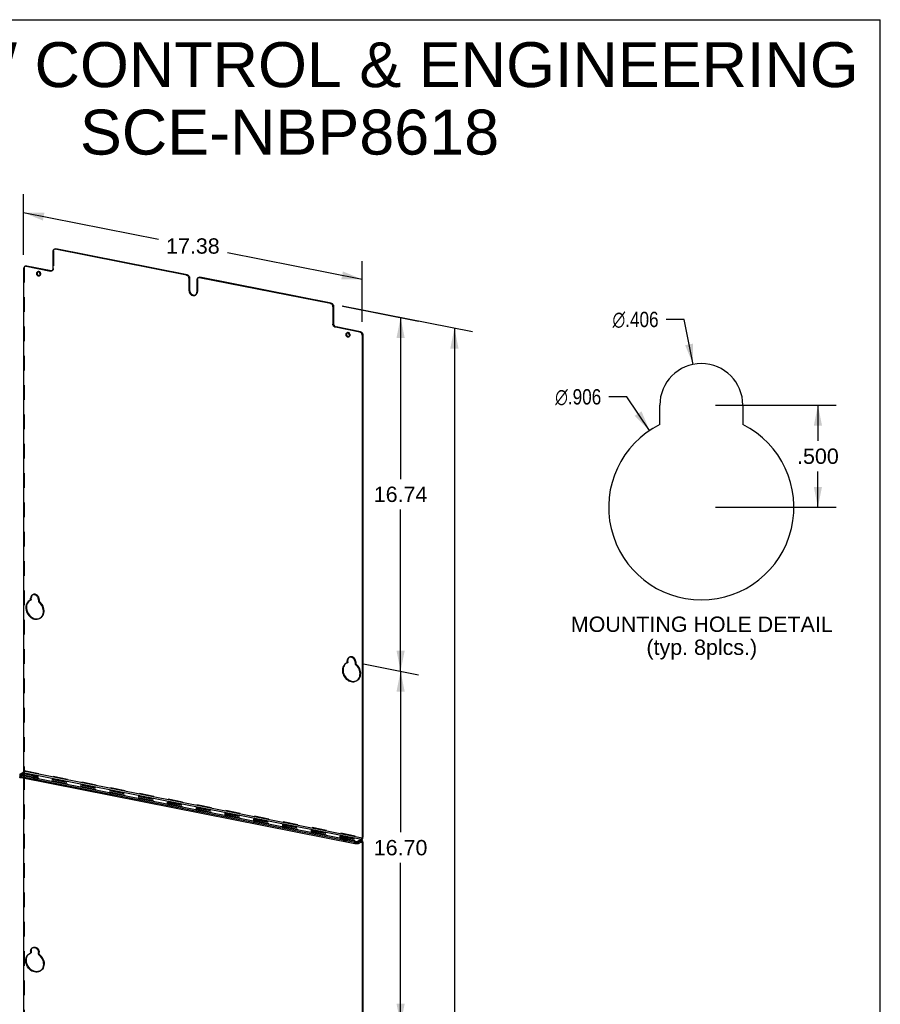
# Model space of a CAD drawing. Header units: inches. Extents: x 0 to 77, y 0 to 100.
# Tile 5 of 5: x 39 to 77, y 56 to 100. Entities that reach past the tile are written whole.
import ezdxf

# ---------------------------------------------------------------- set-up
doc = ezdxf.new("R2010")
doc.units = ezdxf.units.IN
doc.header["$LTSCALE"] = 6.518519
doc.header["$MEASUREMENT"] = 0
doc.linetypes.add('HIDDEN', pattern=[0.2, 0.1, -0.1])
doc.layers.get('0').update_dxf_attribs({"linetype": 'CONTINUOUS'})
doc.layers.add('DEFAULT_2', color=8, linetype='HIDDEN')
doc.layers.add('DIMENSIONS', color=7, linetype='CONTINUOUS')
doc.styles.get("Standard").update_dxf_attribs({"font": 'arial.ttf'})
doc.styles.add('TEXTSTYLE_1', font='gdt', dxfattribs={"width": 0.8})
doc.dimstyles.new('DIMSTYLE_1', dxfattribs={"dimtxt": 0.681818, "dimasz": 0.909091, "dimexe": 0.09, "dimexo": 0.07, "dimgap": 0.0375, "dimtad": 0, "dimtih": 1, "dimtoh": 1, "dimdec": 3, "dimlfac": 0.11, "dimzin": 4, "dimdsep": 46, "dimtxsty": 'Standard', "dimblk": '_FILLED', "dimblk1": '_FILLED', "dimblk2": '_FILLED', "dimcen": 0.09, "dimadec": 3, "dimazin": 1, "dimtfac": 1, "dimtdec": 3, "dimtofl": 0, "dimtmove": 0, "dimatfit": 3, "dimldrblk": '_FILLED', "dimfxl": 0, "dimtolj": 1, "dimtzin": 4, "dimarcsym": 0})
doc.dimstyles.new('DIMSTYLE_2', dxfattribs={"dimtxt": 0.681818, "dimasz": 0.909091, "dimexe": 0.09, "dimexo": 0.07, "dimgap": 0.09, "dimtad": 0, "dimtih": 1, "dimtoh": 1, "dimdec": 3, "dimlfac": 0.11, "dimzin": 4, "dimdsep": 46, "dimtxsty": 'Standard', "dimblk": '_FILLED', "dimblk1": '_FILLED', "dimblk2": '_FILLED', "dimcen": 0.09, "dimadec": 3, "dimazin": 1, "dimtfac": 1, "dimtdec": 3, "dimtofl": 0, "dimtmove": 0, "dimatfit": 1, "dimldrblk": '_FILLED', "dimfxl": 0, "dimtolj": 1, "dimtzin": 4, "dimarcsym": 0})
doc.dimstyles.new('DIMSTYLE_3', dxfattribs={"dimtxt": 0.681818, "dimasz": 0.909091, "dimexe": 0.09, "dimexo": 0.07, "dimgap": 0.0375, "dimtad": 0, "dimtih": 1, "dimtoh": 1, "dimzin": 4, "dimdsep": 46, "dimtxsty": 'Standard', "dimblk": '_FILLED', "dimblk1": '_FILLED', "dimblk2": '_FILLED', "dimcen": 0.09, "dimadec": 3, "dimazin": 1, "dimtfac": 1, "dimtdec": 3, "dimtofl": 0, "dimtmove": 0, "dimatfit": 3, "dimldrblk": '_FILLED', "dimfxl": 0, "dimtolj": 1, "dimtzin": 4, "dimarcsym": 0})

# ---------------------------------------------------------------- blocks, each defined once
blk = doc.blocks.new('_FILLED')
at = {"color": 0, "linetype": 'ByBlock'}
blk.add_solid([(0, 0), (-1, 0.2), (-1, -0.2)], dxfattribs=at)
blk = doc.blocks.new('*D1')
at = {"layer": 'DIMENSIONS', "color": 2, "linetype": 'Continuous'}
for p, q in [((69.955, 82.858), (75.318, 82.858)), ((74.5, 82.858), (74.5, 81.267)), ((74.5, 78.313), (74.5, 79.904)), ((69.955, 78.313), (75.318, 78.313))]:
    blk.add_line(p, q, dxfattribs=at)
at = {"layer": 'DIMENSIONS', "color": 2, "linetype": 'Continuous', "xscale": 0.9090909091, "yscale": 0.9090909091, "zscale": 0.9090909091}
for p, rotation in [((74.5, 82.858), 90), ((74.5, 78.313), 270)]:
    blk.add_blockref('_FILLED', p, dxfattribs=dict(at, rotation=rotation))
at = {"layer": 'DIMENSIONS', "color": 2, "linetype": 'Continuous', "insert": (74.5, 80.927), "char_height": 0.6818, "width": 1.85282, "attachment_point": 2, "line_spacing_factor": 0.9}
blk.add_mtext('.500', dxfattribs=at)
blk = doc.blocks.new('*D2')
at = {"layer": 'DIMENSIONS', "color": 2, "linetype": 'Continuous'}
for p, q in [((68.554, 86.67), (67.759, 86.67)), ((68.955, 84.668), (68.554, 86.67))]:
    blk.add_line(p, q, dxfattribs=at)
at = {"layer": 'DIMENSIONS', "color": 2, "linetype": 'Continuous', "xscale": 0.9090909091, "yscale": 0.9090909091, "zscale": 0.9090909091, "rotation": 281.3363882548}
blk.add_blockref('_FILLED', (68.955, 84.668), dxfattribs=at)
at = {"layer": 'DIMENSIONS', "color": 2, "linetype": 'Continuous', "insert": (67.418, 87.011), "char_height": 0.68182, "width": 2.76191, "attachment_point": 3, "line_spacing_factor": 0.9, "style": 'TEXTSTYLE_1'}
blk.add_mtext('{\\fgdt;n}\\fArial;.406', dxfattribs=at)
blk = doc.blocks.new('*D3')
at = {"layer": 'DIMENSIONS', "color": 2, "linetype": 'Continuous'}
for p, q in [((66.007, 83.228), (65.211, 83.228)), ((67.017, 81.728), (66.007, 83.228))]:
    blk.add_line(p, q, dxfattribs=at)
at = {"layer": 'DIMENSIONS', "color": 2, "linetype": 'Continuous', "xscale": 0.9090909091, "yscale": 0.9090909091, "zscale": 0.9090909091, "rotation": 303.9680842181}
blk.add_blockref('_FILLED', (67.017, 81.728), dxfattribs=at)
at = {"layer": 'DIMENSIONS', "color": 2, "linetype": 'Continuous', "insert": (64.87, 83.569), "char_height": 0.68182, "width": 2.76191, "attachment_point": 3, "line_spacing_factor": 0.9, "style": 'TEXTSTYLE_1'}
blk.add_mtext('{\\fgdt;n}\\fArial;.906', dxfattribs=at)
blk = doc.blocks.new('*D11')
at = {"layer": 'DIMENSIONS', "color": 2, "linetype": 'Continuous'}
for p, q in [((54.307, 71.348), (56.754, 70.865)), ((55.951, 71.023), (55.951, 63.859)), ((55.951, 55.33), (55.951, 62.495)), ((54.307, 55.655), (56.754, 55.172))]:
    blk.add_line(p, q, dxfattribs=at)
at = {"layer": 'DIMENSIONS', "color": 2, "linetype": 'Continuous', "xscale": 0.9090909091, "yscale": 0.9090909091, "zscale": 0.9090909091}
for p, rotation in [((55.951, 71.023), 90), ((55.951, 55.33), 270)]:
    blk.add_blockref('_FILLED', p, dxfattribs=dict(at, rotation=rotation))
at = {"layer": 'DIMENSIONS', "color": 2, "linetype": 'Continuous', "insert": (55.951, 63.518), "char_height": 0.6818, "width": 2.38256, "attachment_point": 2, "line_spacing_factor": 0.9}
blk.add_mtext('16.70', dxfattribs=at)
blk = doc.blocks.new('*D13')
at = {"layer": 'DIMENSIONS', "color": 2, "linetype": 'Continuous'}
for p, q in [((53.348, 87.272), (59.148, 86.127)), ((58.345, 86.285), (58.345, 49.827)), ((58.345, 7.351), (58.345, 48.463)), ((53.279, 8.352), (59.148, 7.193))]:
    blk.add_line(p, q, dxfattribs=at)
at = {"layer": 'DIMENSIONS', "color": 2, "linetype": 'Continuous', "xscale": 0.9090909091, "yscale": 0.9090909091, "zscale": 0.9090909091}
for p, rotation in [((58.345, 86.285), 90), ((58.345, 7.351), 270)]:
    blk.add_blockref('_FILLED', p, dxfattribs=dict(at, rotation=rotation))
at = {"layer": 'DIMENSIONS', "color": 2, "linetype": 'Continuous', "insert": (58.345, 49.486), "char_height": 0.6818, "width": 2.38256, "attachment_point": 2, "line_spacing_factor": 0.9}
blk.add_mtext('84.00', dxfattribs=at)
blk = doc.blocks.new('*D15')
at = {"layer": 'DIMENSIONS', "color": 2, "linetype": 'Continuous'}
for p, q in [((53.387, 87.264), (56.754, 86.599)), ((55.951, 86.758), (55.951, 79.572)), ((55.951, 71.023), (55.951, 78.209)), ((54.307, 71.348), (56.754, 70.865))]:
    blk.add_line(p, q, dxfattribs=at)
at = {"layer": 'DIMENSIONS', "color": 2, "linetype": 'Continuous', "xscale": 0.9090909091, "yscale": 0.9090909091, "zscale": 0.9090909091}
for p, rotation in [((55.951, 86.758), 90), ((55.951, 71.023), 270)]:
    blk.add_blockref('_FILLED', p, dxfattribs=dict(at, rotation=rotation))
at = {"layer": 'DIMENSIONS', "color": 2, "linetype": 'Continuous', "insert": (55.951, 79.232), "char_height": 0.6818, "width": 2.38256, "attachment_point": 2, "line_spacing_factor": 0.9}
blk.add_mtext('16.74', dxfattribs=at)
blk = doc.blocks.new('*D16')
at = {"layer": 'DIMENSIONS', "color": 2, "linetype": 'Continuous'}
for p, q in [((39.196, 89.537), (39.196, 92.239)), ((39.196, 91.421), (45.188, 90.238)), ((54.243, 88.45), (48.252, 89.633)), ((54.243, 86.566), (54.243, 89.268))]:
    blk.add_line(p, q, dxfattribs=at)
at = {"layer": 'DIMENSIONS', "color": 2, "linetype": 'Continuous', "xscale": 0.9090909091, "yscale": 0.9090909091, "zscale": 0.9090909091}
for p, rotation in [((39.196, 91.421), 168.8297705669), ((54.243, 88.45), 348.8297705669)]:
    blk.add_blockref('_FILLED', p, dxfattribs=dict(at, rotation=rotation))
at = {"layer": 'DIMENSIONS', "color": 2, "linetype": 'Continuous', "insert": (46.72, 90.276), "char_height": 0.6818, "width": 2.38256, "attachment_point": 2, "line_spacing_factor": 0.9}
blk.add_mtext('17.38', dxfattribs=at)

msp = doc.modelspace()

# ---------------------------------------------------------------- linework, layer by layer
at = {"color": 7, "linetype": 'Continuous'}
for p, q in [((0, 100), (77.2727, 100)), ((77.2727, 0), (77.2727, 100)), ((40.5434, 89.7807), (40.5398, 89.7787)), ((40.5621, 89.7879), (40.5434, 89.7807)), ((40.6035, 89.7887), (40.6335, 89.8064)), ((46.4358, 88.637), (40.6035, 89.7887)), ((40.4953, 89.6926), (40.4953, 88.9173)), ((39.1962, 88.9389), (39.1962, 66.5907)), ((39.2444, 89.027), (39.2408, 89.025)), ((39.2631, 89.0343), (39.2444, 89.027)), ((39.3045, 89.035), (39.3345, 89.0528)), ((39.3045, 89.035), (40.387, 88.8213)), ((39.7666, 88.729), (39.7643, 88.7093)), ((39.8105, 88.7797), (39.7978, 88.7741)), ((39.8276, 88.7829), (39.8105, 88.7797)), ((39.8937, 88.6123), (39.8965, 88.6141)), ((39.9249, 88.6575), (39.9272, 88.6771)), ((40.417, 88.839), (40.387, 88.8213)), ((40.4085, 88.8194), (40.387, 88.8213)), ((40.4636, 88.8405), (40.4507, 88.8312)), ((46.4358, 88.637), (46.4658, 88.6548)), ((46.4573, 88.6304), (46.4358, 88.637)), ((46.544, 88.4982), (46.574, 88.5159)), ((46.544, 88.4982), (46.544, 87.9578)), ((46.9438, 88.5168), (46.9402, 88.5148)), ((46.9625, 88.5241), (46.9438, 88.5168)), ((47.0039, 88.5248), (47.0339, 88.5426)), ((52.8361, 87.3732), (47.0039, 88.5248)), ((46.8956, 88.4287), (46.8956, 87.8884)), ((46.574, 87.9756), (46.544, 87.9578)), ((46.544, 87.9578), (46.5468, 87.9237)), ((46.8077, 87.7406), (46.8233, 87.7485)), ((46.8233, 87.7485), (46.8328, 87.7547)), ((52.8361, 87.3732), (52.8661, 87.3909)), ((52.8576, 87.3665), (52.8361, 87.3732)), ((52.9444, 87.2343), (52.9744, 87.2521)), ((52.9444, 87.2343), (52.9444, 86.4591)), ((52.9744, 86.4768), (52.9444, 86.4591)), ((53.0826, 86.338), (53.0526, 86.3202)), ((54.1352, 86.1065), (53.0526, 86.3202)), ((53.5147, 86.0142), (53.5125, 85.9945)), ((53.5586, 86.0649), (53.546, 86.0593)), ((53.5758, 86.0681), (53.5586, 86.0649)), ((53.6418, 85.8976), (53.6447, 85.8993)), ((53.6731, 85.9427), (53.6753, 85.9624)), ((54.1352, 86.1065), (54.1652, 86.1242)), ((54.1567, 86.0998), (54.1352, 86.1065)), ((54.2434, 85.9676), (54.2734, 85.9854)), ((54.2434, 85.9676), (54.2434, 63.6194)), ((67.4727, 81.9945), (67.4727, 82.8584)), ((71.1636, 82.8584), (71.1636, 81.9945)), ((39.4525, 74.1555), (39.4457, 74.1514)), ((39.4969, 74.1775), (39.4525, 74.1555)), ((39.4969, 74.1774), (39.5269, 74.1952)), ((39.5104, 74.3035), (39.5076, 74.2704)), ((39.5376, 74.2882), (39.5076, 74.2704)), ((39.5076, 74.1981), (39.5076, 74.2704)), ((39.5076, 74.1981), (39.5376, 74.2159)), ((39.5487, 74.3849), (39.5312, 74.3611)), ((39.5955, 74.4182), (39.5799, 74.4103)), ((39.8592, 74.201), (39.8592, 74.1287)), ((39.9005, 73.3684), (39.9142, 73.3761)), ((53.5698, 71.3985), (53.5254, 71.3766)), ((53.5698, 71.3985), (53.5998, 71.4163)), ((53.5833, 71.5245), (53.5805, 71.4915)), ((53.6105, 71.5093), (53.5805, 71.4915)), ((53.5805, 71.4192), (53.5805, 71.4915)), ((53.5805, 71.4192), (53.6105, 71.437)), ((53.6216, 71.606), (53.6041, 71.5822)), ((53.6684, 71.6393), (53.6528, 71.6314)), ((53.9321, 71.4221), (53.9321, 71.3498)), ((53.5254, 71.3766), (53.5186, 71.3725)), ((53.9734, 70.5895), (53.9872, 70.5972)), ((39.1962, 66.5907), (54.2434, 63.6194)), ((39.1702, 66.5264), (39.0387, 66.4485)), ((39.0478, 66.4011), (39.0643, 66.3951)), ((39.0643, 66.2824), (39.0478, 66.2884)), ((39.0643, 66.3951), (39.0845, 66.3901)), ((39.0845, 66.2774), (39.0643, 66.2824)), ((39.0845, 66.2774), (39.0845, 66.3901)), ((53.9152, 63.4616), (39.0845, 66.3901)), ((53.9152, 63.3488), (39.0845, 66.2774)), ((39.1702, 66.5264), (54.2174, 63.5551)), ((39.1962, 66.2553), (39.1962, 53.7291)), ((39.7887, 66.3218), (39.7701, 66.3185)), ((53.5369, 63.6071), (53.5182, 63.6037)), ((54.2174, 63.5551), (54.0859, 63.4772)), ((54.2174, 63.4424), (54.2174, 63.5551)), ((54.2734, 63.6372), (54.2434, 63.6194)), ((53.9152, 63.3488), (53.9152, 63.4616)), ((54.0859, 63.3645), (54.0859, 63.4772)), ((54.0859, 63.3645), (54.2174, 63.4424)), ((54.1816, 63.4211), (54.2434, 63.4089)), ((54.2244, 63.4446), (54.2174, 63.4424)), ((54.2275, 63.4445), (54.2244, 63.4446)), ((54.2734, 63.4267), (54.2434, 63.4089)), ((54.2434, 63.4089), (54.2434, 50.7578)), ((39.58, 58.7174), (39.5858, 58.7206)), ((39.5858, 58.7206), (39.6161, 58.7323)), ((39.4525, 58.4626), (39.4969, 58.4846)), ((39.5076, 58.5775), (39.5112, 58.6147)), ((39.5376, 58.5953), (39.5076, 58.5775)), ((39.5076, 58.5775), (39.5076, 58.5053)), ((39.5076, 58.5053), (39.5376, 58.523)), ((39.5112, 58.6147), (39.5209, 58.6479)), ((39.5139, 58.4946), (39.5269, 58.5023)), ((39.5209, 58.6479), (39.5373, 58.6776)), ((39.8592, 58.4358), (39.8592, 58.5081)), ((39.9142, 57.6833), (39.8596, 57.6579)), ((39.9583, 57.715), (39.9142, 57.6833)), ((39.9982, 57.7569), (39.9583, 57.715))]:
    msp.add_line(p, q, dxfattribs=at)
at = {"color": 3, "linetype": 'Continuous'}
for p, q in [((40.612, 89.8083), (40.6335, 89.8064)), ((46.4658, 88.6548), (40.6335, 89.8064)), ((39.313, 89.0546), (39.3345, 89.0528)), ((39.3345, 89.0528), (40.417, 88.839)), ((39.7966, 88.7467), (39.7943, 88.7271)), ((46.574, 88.5159), (46.574, 87.9756)), ((47.0124, 88.5444), (47.0339, 88.5426)), ((52.8661, 87.3909), (47.0339, 88.5426)), ((52.9744, 87.2521), (52.9744, 86.4768)), ((53.0611, 86.3447), (53.0826, 86.338)), ((54.1652, 86.1242), (53.0826, 86.338)), ((53.5447, 86.0319), (53.5425, 86.0123)), ((54.2734, 85.9854), (54.2734, 63.6372)), ((39.4332, 74.1369), (39.3962, 74.0966)), ((39.4675, 74.1629), (39.4332, 74.1369)), ((39.5404, 74.3212), (39.5376, 74.2882)), ((39.5376, 74.2159), (39.5376, 74.2882)), ((39.5482, 74.3513), (39.5404, 74.3212)), ((39.5612, 74.3789), (39.5482, 74.3513)), ((39.8804, 73.3655), (39.9267, 73.3846)), ((53.5404, 71.384), (53.5061, 71.358)), ((53.6133, 71.5423), (53.6105, 71.5093)), ((53.6105, 71.437), (53.6105, 71.5093)), ((53.6211, 71.5724), (53.6133, 71.5423)), ((53.6341, 71.5999), (53.6211, 71.5724)), ((53.5061, 71.358), (53.4691, 71.3177)), ((53.9533, 70.5866), (53.9996, 70.6057)), ((39.0349, 66.3519), (39.0262, 66.3597)), ((39.0845, 66.3337), (39.0643, 66.3387)), ((53.9152, 63.4052), (39.0845, 66.3337)), ((39.7428, 66.3241), (39.7217, 66.3238)), ((53.4909, 63.6093), (53.4699, 63.609)), ((54.2174, 63.4987), (54.0859, 63.4208)), ((54.2174, 63.4987), (54.2229, 63.5025)), ((54.2731, 63.6266), (54.2734, 63.6372)), ((54.2734, 63.4267), (54.2734, 50.7756)), ((39.3904, 58.3959), (39.4286, 58.4397)), ((39.5376, 58.5953), (39.5412, 58.6325)), ((39.5376, 58.5953), (39.5376, 58.523)), ((39.5412, 58.6325), (39.5509, 58.6657)), ((39.8896, 57.6756), (39.8332, 57.6618))]:
    msp.add_line(p, q, dxfattribs=at)
at = {"color": 7, "linetype": 'Continuous'}
for points in [[(40.5398, 89.7787), (40.527, 89.7694), (40.5136, 89.7542), (40.5035, 89.7359), (40.4975, 89.7155), (40.4953, 89.6926)], [(40.6035, 89.7887), (40.582, 89.7905), (40.5621, 89.7879)], [(39.2408, 89.025), (39.2279, 89.0157), (39.2145, 89.0005), (39.2045, 88.9823), (39.1984, 88.9618), (39.1962, 88.9389)], [(39.3045, 89.035), (39.283, 89.0369), (39.2631, 89.0343)], [(40.4953, 88.9173), (40.4931, 88.8944), (40.487, 88.874), (40.477, 88.8557), (40.4636, 88.8405)], [(39.7643, 88.7093), (39.7666, 88.6887), (39.7724, 88.6694)], [(39.7978, 88.7741), (39.795, 88.7723), (39.7822, 88.7608), (39.7724, 88.746), (39.7666, 88.729)], [(39.7724, 88.6694), (39.7822, 88.6507), (39.795, 88.6342), (39.8105, 88.6207), (39.8276, 88.6107), (39.8458, 88.605), (39.8639, 88.6035)], [(39.9272, 88.6771), (39.9249, 88.6977), (39.9191, 88.7171), (39.9093, 88.7357), (39.8965, 88.7522), (39.881, 88.7658), (39.8639, 88.7758), (39.8458, 88.7815), (39.8276, 88.7829)], [(39.8639, 88.6035), (39.881, 88.6067), (39.8937, 88.6123)], [(39.8965, 88.6141), (39.9093, 88.6256), (39.9191, 88.6404), (39.9249, 88.6575)], [(40.4507, 88.8312), (40.4471, 88.8292), (40.4284, 88.822), (40.4085, 88.8194)], [(46.5123, 88.5875), (46.4959, 88.6053), (46.4772, 88.6199), (46.4573, 88.6304)], [(46.544, 88.4982), (46.5418, 88.5219), (46.5358, 88.5447), (46.5257, 88.567), (46.5123, 88.5875)], [(46.9402, 88.5148), (46.9273, 88.5055), (46.9139, 88.4903), (46.9039, 88.4721), (46.8978, 88.4516), (46.8956, 88.4287)], [(47.0039, 88.5248), (46.9824, 88.5267), (46.9625, 88.5241)], [(46.5468, 87.9237), (46.5546, 87.8905), (46.5676, 87.8578), (46.5852, 87.8271), (46.6069, 87.7994), (46.6319, 87.7753), (46.6597, 87.7558), (46.6893, 87.7413), (46.7198, 87.7324), (46.7504, 87.7292), (46.7799, 87.7321), (46.8077, 87.7406)], [(46.8328, 87.7547), (46.8545, 87.7739), (46.872, 87.7977)], [(46.872, 87.7977), (46.885, 87.8253), (46.8928, 87.8554), (46.8956, 87.8884)], [(52.9127, 87.3236), (52.8962, 87.3414), (52.8776, 87.356), (52.8576, 87.3665)], [(52.9444, 87.2343), (52.9422, 87.2581), (52.9361, 87.2809), (52.9261, 87.3031), (52.9127, 87.3236)], [(52.9526, 86.4125), (52.9466, 86.4353), (52.9444, 86.4591)], [(53.0112, 86.3374), (52.9925, 86.3519), (52.9761, 86.3697), (52.9627, 86.3902), (52.9526, 86.4125)], [(53.0526, 86.3202), (53.0311, 86.3269), (53.0112, 86.3374)], [(53.5125, 85.9945), (53.5147, 85.974), (53.5206, 85.9546)], [(53.546, 86.0593), (53.5431, 86.0575), (53.5303, 86.046), (53.5206, 86.0312), (53.5147, 86.0142)], [(53.5206, 85.9546), (53.5303, 85.936), (53.5431, 85.9194), (53.5586, 85.9059), (53.5758, 85.8959), (53.5939, 85.8902), (53.612, 85.8887)], [(53.6753, 85.9624), (53.6731, 85.9829), (53.6672, 86.0023), (53.6575, 86.0209), (53.6447, 86.0375), (53.6292, 86.051), (53.612, 86.061), (53.5939, 86.0667), (53.5758, 86.0681)], [(53.612, 85.8887), (53.6292, 85.8919), (53.6418, 85.8976)], [(53.6447, 85.8993), (53.6575, 85.9108), (53.6672, 85.9256), (53.6731, 85.9427)], [(54.2117, 86.0569), (54.1953, 86.0747), (54.1766, 86.0893), (54.1567, 86.0998)], [(54.2434, 85.9676), (54.2412, 85.9914), (54.2352, 86.0142), (54.2251, 86.0365), (54.2117, 86.0569)], [(39.4457, 74.1514), (39.4032, 74.1191), (39.3662, 74.0788), (39.3358, 74.0319), (39.313, 73.9791), (39.298, 73.9219), (39.2915, 73.8612), (39.2932, 73.7985), (39.3034, 73.7351), (39.3217, 73.6724), (39.3478, 73.6117), (39.381, 73.5543), (39.4209, 73.5014), (39.4662, 73.4542), (39.5163, 73.4137), (39.57, 73.3807), (39.6261, 73.3561), (39.6834, 73.3402), (39.7407, 73.3335), (39.7968, 73.3359), (39.8504, 73.3478), (39.9005, 73.3684)], [(39.4969, 74.1775), (39.498, 74.1782), (39.5013, 74.181), (39.5039, 74.1845), (39.5059, 74.1886), (39.5071, 74.1931), (39.5076, 74.1981)], [(39.5312, 74.3611), (39.5182, 74.3335), (39.5104, 74.3035)], [(39.5799, 74.4103), (39.5704, 74.4041), (39.5487, 74.3849)], [(39.8592, 74.201), (39.8564, 74.2351), (39.8486, 74.2683), (39.8356, 74.301), (39.818, 74.3317), (39.7963, 74.3595), (39.7713, 74.3835), (39.7435, 74.403), (39.7139, 74.4175), (39.6834, 74.4264), (39.6528, 74.4296), (39.6233, 74.4267), (39.5955, 74.4182)], [(39.8592, 74.1287), (39.8596, 74.1235), (39.8608, 74.1186), (39.8628, 74.1136), (39.8655, 74.109), (39.8687, 74.105), (39.8726, 74.1013)], [(39.9857, 73.4349), (40.0189, 73.4792), (40.0451, 73.5296), (40.0633, 73.5851), (40.0735, 73.6444), (40.0753, 73.7064), (40.0687, 73.7697), (40.0537, 73.8328), (40.031, 73.8946), (40.0006, 73.9535), (39.9635, 74.0085), (39.921, 74.0576), (39.8726, 74.1013)], [(39.9142, 73.3761), (39.9459, 73.3978), (39.9857, 73.4349)], [(53.5698, 71.3985), (53.5709, 71.3993), (53.5742, 71.402), (53.5769, 71.4056), (53.5789, 71.4097), (53.58, 71.4142), (53.5805, 71.4192)], [(53.6041, 71.5822), (53.5911, 71.5546), (53.5833, 71.5245)], [(53.6528, 71.6314), (53.6433, 71.6252), (53.6216, 71.606)], [(53.9321, 71.4221), (53.9293, 71.4562), (53.9215, 71.4894), (53.9085, 71.5221), (53.891, 71.5528), (53.8692, 71.5805), (53.8442, 71.6046), (53.8164, 71.6241), (53.7868, 71.6386), (53.7563, 71.6475), (53.7258, 71.6507), (53.6962, 71.6478), (53.6684, 71.6393)], [(53.5186, 71.3725), (53.4761, 71.3402), (53.4391, 71.2999), (53.4087, 71.2529), (53.3859, 71.2002), (53.371, 71.1429), (53.3644, 71.0823), (53.3661, 71.0196), (53.3763, 70.9562), (53.3946, 70.8935), (53.4207, 70.8328), (53.454, 70.7754), (53.4938, 70.7225), (53.5391, 70.6753), (53.5892, 70.6348), (53.6429, 70.6018), (53.699, 70.5772), (53.7563, 70.5612), (53.8136, 70.5546), (53.8697, 70.557), (53.9233, 70.5689), (53.9734, 70.5895)], [(53.9321, 71.3498), (53.9325, 71.3446), (53.9337, 71.3396), (53.9357, 71.3347), (53.9384, 71.3301), (53.9417, 71.326), (53.9455, 71.3224)], [(54.0586, 70.656), (54.0918, 70.7003), (54.118, 70.7507), (54.1362, 70.8062), (54.1465, 70.8655), (54.1482, 70.9275), (54.1416, 70.9908), (54.1267, 71.0539), (54.1039, 71.1157), (54.0735, 71.1746), (54.0364, 71.2296), (53.9939, 71.2786), (53.9455, 71.3224)], [(53.9872, 70.5972), (54.0188, 70.6189), (54.0586, 70.656)], [(39.1962, 66.5907), (39.1957, 66.5806), (39.1942, 66.5708), (39.1918, 66.5609), (39.1886, 66.5516), (39.1847, 66.5432), (39.1802, 66.5361), (39.1754, 66.5305), (39.1702, 66.5264)], [(39.0387, 66.4485), (39.0285, 66.4407), (39.0231, 66.4327), (39.022, 66.4271)], [(39.022, 66.4271), (39.0223, 66.4244), (39.0262, 66.4161), (39.0349, 66.4082), (39.0478, 66.4011)], [(39.0478, 66.2884), (39.0349, 66.2955), (39.0262, 66.3033), (39.0223, 66.3116), (39.022, 66.3144)], [(39.6418, 66.3484), (39.642, 66.3508), (39.6459, 66.3577), (39.6543, 66.3645)], [(39.6482, 66.3367), (39.6429, 66.3436), (39.6418, 66.3484)], [(39.708, 66.3177), (39.6888, 66.3206), (39.6718, 66.3248), (39.6582, 66.3303), (39.6482, 66.3367)], [(39.6543, 66.3645), (39.6673, 66.3704), (39.6828, 66.375), (39.7014, 66.3783), (39.7217, 66.3802), (39.7428, 66.3804), (39.7635, 66.3791), (39.7827, 66.3762), (39.7997, 66.372), (39.8133, 66.3665), (39.8233, 66.3602), (39.8286, 66.3532), (39.8297, 66.3484)], [(39.7701, 66.3185), (39.7498, 66.3166), (39.7287, 66.3164), (39.708, 66.3177)], [(39.8172, 66.3323), (39.8042, 66.3264), (39.7887, 66.3218)], [(39.8297, 66.3484), (39.8295, 66.346), (39.8256, 66.3391), (39.8172, 66.3323)], [(53.3899, 63.6336), (53.3902, 63.636), (53.394, 63.6429), (53.4025, 63.6497)], [(53.3964, 63.6219), (53.391, 63.6288), (53.3899, 63.6336)], [(53.4562, 63.6029), (53.4369, 63.6058), (53.42, 63.6101), (53.4063, 63.6155), (53.3964, 63.6219)], [(53.4025, 63.6497), (53.4154, 63.6556), (53.431, 63.6602), (53.4496, 63.6635), (53.4699, 63.6654), (53.4909, 63.6657), (53.5116, 63.6643), (53.5309, 63.6614), (53.5478, 63.6572), (53.5615, 63.6517), (53.5714, 63.6454), (53.5768, 63.6384), (53.5779, 63.6336)], [(53.5182, 63.6037), (53.4979, 63.6018), (53.4769, 63.6016), (53.4562, 63.6029)], [(53.5653, 63.6175), (53.5524, 63.6116), (53.5369, 63.6071)], [(53.5779, 63.6336), (53.5776, 63.6312), (53.5738, 63.6243), (53.5653, 63.6175)], [(54.2174, 63.5551), (54.2226, 63.5592), (54.2274, 63.5648), (54.2319, 63.5719), (54.2358, 63.5803), (54.239, 63.5896), (54.2414, 63.5995), (54.2429, 63.6093), (54.2434, 63.6194)], [(53.9152, 63.4616), (53.938, 63.4581), (53.9614, 63.4562), (53.9858, 63.456), (54.01, 63.4573), (54.0329, 63.4603), (54.0538, 63.4647), (54.0713, 63.4703), (54.0859, 63.4772)], [(54.0859, 63.3645), (54.0713, 63.3575), (54.0538, 63.3519), (54.0329, 63.3475), (54.01, 63.3445), (53.9858, 63.3432), (53.9614, 63.3435), (53.938, 63.3453), (53.9152, 63.3488)], [(54.2358, 63.4389), (54.2304, 63.4435), (54.2275, 63.4445)], [(54.2434, 63.4089), (54.2424, 63.4213), (54.2399, 63.4313), (54.2358, 63.4389)], [(39.5373, 58.6776), (39.5591, 58.7023), (39.58, 58.7174)], [(39.6161, 58.7323), (39.6491, 58.7366), (39.6834, 58.7336), (39.7176, 58.723), (39.7506, 58.7058), (39.781, 58.6821), (39.8077, 58.6532), (39.8295, 58.6199), (39.8458, 58.5837), (39.8556, 58.5467), (39.8592, 58.5081)], [(39.8596, 57.6579), (39.8032, 57.6441), (39.744, 57.6404), (39.6834, 57.6474), (39.6227, 57.6644), (39.5635, 57.6914), (39.5072, 57.7274), (39.4551, 57.7719), (39.4085, 57.8236), (39.3686, 57.8813), (39.3361, 57.9435), (39.3121, 58.0089), (39.2969, 58.0759), (39.2912, 58.1427), (39.2947, 58.2079), (39.3078, 58.2699), (39.3297, 58.3271), (39.3604, 58.3781), (39.3986, 58.4219)], [(39.3986, 58.4219), (39.443, 58.4568), (39.4525, 58.4626)], [(39.4969, 58.4846), (39.498, 58.4853), (39.5013, 58.4881), (39.5039, 58.4916), (39.5059, 58.4958), (39.5071, 58.5003), (39.5076, 58.5053)], [(39.8592, 58.4358), (39.8596, 58.4307), (39.8608, 58.4257), (39.8628, 58.4208), (39.8655, 58.4162), (39.8687, 58.4121), (39.8726, 58.4085)], [(39.8726, 58.4085), (39.9237, 58.3618), (39.9682, 58.3095), (40.0064, 58.2506), (40.037, 58.1874), (40.0589, 58.1215), (40.072, 58.0545), (40.0755, 57.9879), (40.0698, 57.9233), (40.0546, 57.8623), (40.0306, 57.8064), (39.9982, 57.7569)]]:
    msp.add_lwpolyline(points, dxfattribs=at)
at = {"color": 3, "linetype": 'Continuous'}
for points in [[(40.5698, 89.7965), (40.5734, 89.7985), (40.5921, 89.8057), (40.612, 89.8083)], [(39.2708, 89.0428), (39.2744, 89.0448), (39.2931, 89.052), (39.313, 89.0546)], [(39.7943, 88.7271), (39.7966, 88.7065), (39.8024, 88.6871)], [(39.8142, 88.7804), (39.8122, 88.7786), (39.8024, 88.7638), (39.7966, 88.7467)], [(39.8024, 88.6871), (39.8122, 88.6685), (39.825, 88.6519)], [(39.825, 88.6519), (39.8405, 88.6384), (39.8576, 88.6284), (39.8758, 88.6227), (39.8939, 88.6213), (39.9073, 88.6238)], [(40.417, 88.839), (40.4385, 88.8372), (40.4584, 88.8398)], [(46.4658, 88.6548), (46.4873, 88.6481), (46.5072, 88.6377)], [(46.5072, 88.6377), (46.5259, 88.6231), (46.5423, 88.6053), (46.5557, 88.5848), (46.5658, 88.5625)], [(46.5658, 88.5625), (46.5718, 88.5397), (46.574, 88.5159)], [(46.9702, 88.5326), (46.9738, 88.5346), (46.9925, 88.5418), (47.0124, 88.5444)], [(46.574, 87.9756), (46.5768, 87.9415), (46.5846, 87.9083)], [(46.5846, 87.9083), (46.5976, 87.8756), (46.6152, 87.8449), (46.6369, 87.8171), (46.6619, 87.7931), (46.6897, 87.7736), (46.7193, 87.7591), (46.7498, 87.7502), (46.7804, 87.747)], [(46.7804, 87.747), (46.8099, 87.7498), (46.8377, 87.7583)], [(52.8661, 87.3909), (52.8876, 87.3843), (52.9076, 87.3738)], [(52.9076, 87.3738), (52.9262, 87.3592), (52.9427, 87.3414), (52.9561, 87.3209), (52.9661, 87.2987)], [(52.9661, 87.2987), (52.9722, 87.2759), (52.9744, 87.2521)], [(52.9744, 86.4768), (52.9766, 86.4531), (52.9826, 86.4303), (52.9927, 86.408), (53.0061, 86.3875)], [(53.0061, 86.3875), (53.0225, 86.3697), (53.0412, 86.3551), (53.0611, 86.3447)], [(53.5425, 86.0123), (53.5447, 85.9917), (53.5506, 85.9724)], [(53.5624, 86.0656), (53.5603, 86.0638), (53.5506, 86.049), (53.5447, 86.0319)], [(53.5506, 85.9724), (53.5603, 85.9537), (53.5731, 85.9372)], [(53.5731, 85.9372), (53.5886, 85.9237), (53.6058, 85.9137), (53.6239, 85.9079), (53.642, 85.9065), (53.6555, 85.909)], [(54.1652, 86.1242), (54.1867, 86.1176), (54.2066, 86.1071)], [(54.2066, 86.1071), (54.2253, 86.0925), (54.2417, 86.0747), (54.2551, 86.0542), (54.2652, 86.032)], [(54.2652, 86.032), (54.2712, 86.0092), (54.2734, 85.9854)], [(39.3962, 74.0966), (39.3658, 74.0496), (39.343, 73.9969), (39.328, 73.9396), (39.3215, 73.879), (39.3232, 73.8163), (39.3334, 73.7529), (39.3517, 73.6902), (39.3778, 73.6295), (39.411, 73.572), (39.4509, 73.5192), (39.4962, 73.472), (39.5463, 73.4315), (39.6, 73.3985), (39.6561, 73.3739), (39.7134, 73.3579), (39.7707, 73.3513), (39.8268, 73.3537), (39.8804, 73.3655)], [(39.5376, 74.2159), (39.5371, 74.2109), (39.5359, 74.2064), (39.5339, 74.2023), (39.5313, 74.1987), (39.528, 74.1959), (39.5269, 74.1952)], [(39.5968, 74.4186), (39.5787, 74.4027), (39.5612, 74.3789)], [(53.6105, 71.437), (53.61, 71.432), (53.6089, 71.4275), (53.6069, 71.4234), (53.6042, 71.4198), (53.6009, 71.417), (53.5998, 71.4163)], [(53.6697, 71.6397), (53.6516, 71.6238), (53.6341, 71.5999)], [(53.4691, 71.3177), (53.4387, 71.2707), (53.4159, 71.218), (53.401, 71.1607), (53.3944, 71.1001), (53.3961, 71.0374), (53.4063, 70.974), (53.4246, 70.9113), (53.4507, 70.8506), (53.484, 70.7931), (53.5238, 70.7403), (53.5691, 70.6931), (53.6192, 70.6526), (53.6729, 70.6196), (53.729, 70.595), (53.7863, 70.579), (53.8436, 70.5723), (53.8997, 70.5748), (53.9533, 70.5866)], [(39.022, 66.3708), (39.0223, 66.368), (39.0262, 66.3597)], [(39.0643, 66.3387), (39.0478, 66.3447), (39.0349, 66.3519)], [(39.7217, 66.3238), (39.7014, 66.3219), (39.6916, 66.3202)], [(39.7799, 66.3203), (39.7635, 66.3227), (39.7428, 66.3241)], [(53.4699, 63.609), (53.4496, 63.6071), (53.4398, 63.6054)], [(53.528, 63.6055), (53.5116, 63.608), (53.4909, 63.6093)], [(54.2391, 63.5034), (54.2285, 63.5032), (54.2174, 63.4987)], [(54.2229, 63.5025), (54.2283, 63.5072), (54.2337, 63.5129), (54.2389, 63.5194), (54.2438, 63.5268), (54.2485, 63.5349)], [(54.257, 63.4914), (54.2485, 63.4994), (54.2391, 63.5034)], [(54.2485, 63.5349), (54.2529, 63.5437), (54.257, 63.553), (54.2607, 63.5629), (54.264, 63.5731), (54.2668, 63.5836)], [(54.2668, 63.5836), (54.2692, 63.5944), (54.271, 63.6052), (54.2723, 63.616), (54.2731, 63.6266)], [(54.0859, 63.4208), (54.0713, 63.4139), (54.0538, 63.4083), (54.0329, 63.4039), (54.01, 63.4009), (53.9858, 63.3996), (53.9614, 63.3998), (53.938, 63.4017), (53.9152, 63.4052)], [(54.2734, 63.4267), (54.2723, 63.4469), (54.2692, 63.4644), (54.264, 63.4795), (54.257, 63.4914)], [(39.5509, 58.6657), (39.5673, 58.6954), (39.5891, 58.72)], [(39.8332, 57.6618), (39.774, 57.6582), (39.7134, 57.6652), (39.6527, 57.6822), (39.5935, 57.7092), (39.5372, 57.7452), (39.4851, 57.7897), (39.4385, 57.8413), (39.3986, 57.899), (39.3661, 57.9613), (39.3421, 58.0267), (39.3269, 58.0936), (39.3212, 58.1605), (39.3247, 58.2257), (39.3378, 58.2876), (39.3597, 58.3449), (39.3904, 58.3959)], [(39.5376, 58.523), (39.5371, 58.518), (39.5359, 58.5135), (39.5339, 58.5094), (39.5313, 58.5059), (39.528, 58.5031), (39.5269, 58.5024)]]:
    msp.add_lwpolyline(points, dxfattribs=at)
at = {"color": 7, "linetype": 'Continuous'}
for centre, radius, start, end in [((69.3182, 82.8584), 1.8455, 0, 180), ((69.3182, 78.3129), 4.1182, 116.62336, 63.37664)]:
    msp.add_arc(centre, radius, start, end, dxfattribs=at)
at = {"layer": 'DEFAULT_2', "color": 8, "linetype": 'HIDDEN'}
for p, q in [((40.5398, 89.7788), (40.5698, 89.7965)), ((40.4953, 89.6926), (40.5253, 89.7104)), ((40.5253, 89.7104), (40.5253, 88.9351)), ((39.1962, 88.9389), (39.2262, 88.9567)), ((39.2262, 88.9567), (39.2262, 66.6085)), ((39.2408, 89.0251), (39.2708, 89.0429)), ((40.5253, 88.9351), (40.4953, 88.9173)), ((39.8278, 88.7919), (39.7978, 88.7741)), ((39.9237, 88.6301), (39.8937, 88.6123)), ((39.9073, 88.6238), (39.911, 88.6245)), ((39.911, 88.6245), (39.9237, 88.6301)), ((40.4807, 88.8489), (40.4507, 88.8312)), ((40.4584, 88.8398), (40.4771, 88.847)), ((40.4771, 88.847), (40.4807, 88.849)), ((46.9402, 88.5149), (46.9702, 88.5327)), ((46.8956, 88.4287), (46.9256, 88.4465)), ((46.9256, 88.4465), (46.9256, 87.9062)), ((46.8533, 87.7662), (46.8233, 87.7485)), ((46.8377, 87.7583), (46.8533, 87.7663)), ((46.9256, 87.9062), (46.8956, 87.8884)), ((53.576, 86.0771), (53.546, 86.0593)), ((53.6718, 85.9153), (53.6418, 85.8976)), ((53.6555, 85.909), (53.6592, 85.9097)), ((53.6592, 85.9097), (53.6718, 85.9153)), ((39.4825, 74.1734), (39.4525, 74.1556)), ((39.4757, 74.1692), (39.4675, 74.1629)), ((39.4825, 74.1733), (39.4757, 74.1692)), ((39.5269, 74.1952), (39.4825, 74.1733)), ((39.4941, 74.1761), (39.4969, 74.1774)), ((39.5139, 74.1875), (39.5241, 74.1939)), ((39.6099, 74.4281), (39.5799, 74.4103)), ((39.8892, 74.2187), (39.8592, 74.201)), ((39.8592, 74.1287), (39.8892, 74.1465)), ((39.8726, 74.1013), (39.9026, 74.1191)), ((39.8892, 74.2187), (39.8892, 74.1465)), ((39.9443, 73.3939), (39.9143, 73.3761)), ((53.5554, 71.3944), (53.5254, 71.3767)), ((53.5486, 71.3903), (53.5404, 71.384)), ((53.5554, 71.3944), (53.5486, 71.3903)), ((53.5998, 71.4163), (53.5554, 71.3944)), ((53.567, 71.3972), (53.5698, 71.3985)), ((53.5868, 71.4086), (53.597, 71.4149)), ((53.6828, 71.6492), (53.6528, 71.6314)), ((53.9621, 71.4398), (53.9321, 71.4221)), ((53.9621, 71.4398), (53.9621, 71.3676)), ((53.9321, 71.3498), (53.9621, 71.3676)), ((53.9455, 71.3224), (53.9755, 71.3402)), ((54.0172, 70.615), (53.9872, 70.5972)), ((39.2262, 66.6085), (39.1962, 66.5907)), ((39.2262, 66.6085), (54.2734, 63.6372)), ((39.0231, 66.3763), (39.022, 66.3708)), ((39.1702, 66.47), (39.0387, 66.3921)), ((39.0387, 66.3358), (39.0387, 66.4485)), ((39.0387, 66.3358), (39.1702, 66.4137)), ((39.1702, 66.4137), (39.1702, 66.5264)), ((39.1702, 66.47), (54.2174, 63.4987)), ((39.1702, 66.4137), (54.2174, 63.4424)), ((39.1803, 66.4158), (54.2275, 63.4445)), ((39.1919, 66.4747), (54.2391, 63.5034)), ((39.2262, 66.398), (39.1962, 66.3802)), ((39.1962, 66.3802), (39.1962, 66.2553)), ((39.1962, 66.3802), (54.1816, 63.4211)), ((39.2262, 66.398), (39.2262, 53.7469)), ((39.2262, 66.398), (54.2734, 63.4267)), ((39.6418, 66.2356), (39.6418, 66.3484)), ((39.6673, 66.2576), (39.6543, 66.2517)), ((39.6828, 66.3186), (39.6916, 66.3202)), ((39.7217, 66.2674), (39.7014, 66.2655)), ((39.7428, 66.2677), (39.7217, 66.2674)), ((39.7635, 66.2664), (39.7428, 66.2677)), ((39.7827, 66.2635), (39.7635, 66.2664)), ((39.8298, 66.2356), (39.8298, 66.3484)), ((53.3899, 63.5209), (53.3899, 63.6336)), ((53.4154, 63.5428), (53.4025, 63.5369)), ((53.431, 63.6038), (53.4398, 63.6054)), ((53.4699, 63.5526), (53.4496, 63.5508)), ((53.4909, 63.5529), (53.4699, 63.5526)), ((53.5116, 63.5516), (53.4909, 63.5529)), ((53.5309, 63.5487), (53.5116, 63.5516)), ((53.5779, 63.5209), (53.5779, 63.6336)), ((39.5799, 58.7175), (39.6099, 58.7352)), ((39.5891, 58.72), (39.61, 58.7352)), ((39.4286, 58.4397), (39.473, 58.4746)), ((39.4525, 58.4627), (39.4825, 58.4805)), ((39.473, 58.4746), (39.4825, 58.4804)), ((39.4825, 58.4804), (39.5269, 58.5024)), ((39.4941, 58.4832), (39.5139, 58.4946)), ((39.8892, 58.5259), (39.8592, 58.5081)), ((39.8592, 58.4358), (39.8892, 58.4536)), ((39.8726, 58.4085), (39.9026, 58.4262)), ((39.8892, 58.4536), (39.8892, 58.5259)), ((39.9442, 57.7011), (39.8896, 57.6756)), ((39.9143, 57.6832), (39.9443, 57.701))]:
    msp.add_line(p, q, dxfattribs=at)
for points in [[(40.5253, 89.7104), (40.5275, 89.7332), (40.5335, 89.7537), (40.5436, 89.772), (40.557, 89.7872), (40.5698, 89.7965)], [(39.2262, 88.9567), (39.2284, 88.9796), (39.2345, 89), (39.2445, 89.0183), (39.2579, 89.0335), (39.2708, 89.0428)], [(40.4807, 88.849), (40.4936, 88.8583), (40.507, 88.8735), (40.517, 88.8918), (40.5231, 88.9122), (40.5253, 88.9351)], [(39.8278, 88.7918), (39.825, 88.7901), (39.8142, 88.7804)], [(39.9572, 88.6949), (39.9549, 88.7155), (39.9491, 88.7348), (39.9393, 88.7534), (39.9265, 88.77), (39.911, 88.7835), (39.8939, 88.7935), (39.8758, 88.7992), (39.8576, 88.8007), (39.8405, 88.7975), (39.8278, 88.7918)], [(39.9237, 88.6301), (39.9265, 88.6319), (39.9393, 88.6434), (39.9491, 88.6582), (39.9549, 88.6752), (39.9572, 88.6949)], [(46.9256, 88.4465), (46.9278, 88.4694), (46.9339, 88.4898), (46.9439, 88.5081), (46.9573, 88.5233), (46.9702, 88.5326)], [(46.8533, 87.7663), (46.8628, 87.7725), (46.8845, 87.7917), (46.902, 87.8155), (46.915, 87.843), (46.9228, 87.8731), (46.9256, 87.9062)], [(53.576, 86.0771), (53.5731, 86.0753), (53.5624, 86.0656)], [(53.7053, 85.9801), (53.7031, 86.0007), (53.6972, 86.02), (53.6875, 86.0387), (53.6747, 86.0552), (53.6592, 86.0687), (53.642, 86.0787), (53.6239, 86.0844), (53.6058, 86.0859), (53.5886, 86.0827), (53.576, 86.0771)], [(53.6718, 85.9153), (53.6747, 85.9171), (53.6875, 85.9286), (53.6972, 85.9434), (53.7031, 85.9604), (53.7053, 85.9801)], [(39.8892, 74.2187), (39.8864, 74.2529), (39.8786, 74.2861), (39.8656, 74.3187), (39.848, 74.3495), (39.8263, 74.3772), (39.8013, 74.4013), (39.7735, 74.4208), (39.7439, 74.4353), (39.7134, 74.4441), (39.6828, 74.4473), (39.6533, 74.4445), (39.6255, 74.436), (39.6099, 74.4281)], [(39.6099, 74.4281), (39.6004, 74.4218), (39.5968, 74.4186)], [(39.9026, 74.1191), (39.8987, 74.1227), (39.8955, 74.1268), (39.8928, 74.1314), (39.8908, 74.1363), (39.8896, 74.1413), (39.8892, 74.1465)], [(39.9442, 73.3939), (39.9759, 73.4155), (40.0157, 73.4526), (40.0489, 73.497), (40.0751, 73.5473), (40.0933, 73.6029), (40.1035, 73.6622), (40.1053, 73.7242), (40.0987, 73.7874), (40.0837, 73.8506), (40.061, 73.9124), (40.0306, 73.9713), (39.9935, 74.0263), (39.951, 74.0753), (39.9026, 74.1191)], [(39.9267, 73.3846), (39.9305, 73.3862), (39.9442, 73.3939)], [(53.6828, 71.6492), (53.6733, 71.6429), (53.6697, 71.6397)], [(53.9621, 71.4398), (53.9593, 71.474), (53.9515, 71.5072), (53.9385, 71.5398), (53.921, 71.5706), (53.8992, 71.5983), (53.8742, 71.6224), (53.8464, 71.6419), (53.8168, 71.6564), (53.7863, 71.6652), (53.7558, 71.6684), (53.7262, 71.6656), (53.6984, 71.6571), (53.6828, 71.6492)], [(53.9755, 71.3402), (53.9717, 71.3438), (53.9684, 71.3479), (53.9657, 71.3525), (53.9637, 71.3574), (53.9625, 71.3624), (53.9621, 71.3676)], [(54.0172, 70.615), (54.0488, 70.6366), (54.0886, 70.6737), (54.1218, 70.718), (54.148, 70.7684), (54.1662, 70.824), (54.1765, 70.8833), (54.1782, 70.9453), (54.1716, 71.0085), (54.1567, 71.0717), (54.1339, 71.1334), (54.1035, 71.1924), (54.0664, 71.2474), (54.0239, 71.2964), (53.9755, 71.3402)], [(53.9996, 70.6057), (54.0034, 70.6073), (54.0172, 70.615)], [(39.2262, 66.6085), (39.226, 66.5979), (39.2252, 66.5873), (39.2238, 66.5765), (39.222, 66.5657), (39.2196, 66.5549), (39.2168, 66.5444), (39.2135, 66.5342), (39.2098, 66.5243), (39.2058, 66.515), (39.2013, 66.5062), (39.1966, 66.4981), (39.1917, 66.4907), (39.1865, 66.4842), (39.1812, 66.4785), (39.1757, 66.4738), (39.1702, 66.47)], [(39.022, 66.3144), (39.0231, 66.32), (39.0285, 66.328), (39.0387, 66.3358)], [(39.0387, 66.3921), (39.0285, 66.3844), (39.0231, 66.3763)], [(39.1702, 66.47), (39.1814, 66.4745), (39.1919, 66.4747)], [(39.1702, 66.4137), (39.1772, 66.4159), (39.1803, 66.4158)], [(39.1803, 66.4158), (39.1832, 66.4148), (39.1886, 66.4102), (39.1927, 66.4026), (39.1952, 66.3926), (39.1962, 66.3802)], [(39.1919, 66.4747), (39.2013, 66.4707), (39.2098, 66.4627), (39.2168, 66.4508), (39.222, 66.4357), (39.2251, 66.4182), (39.2262, 66.398)], [(39.6543, 66.3081), (39.6459, 66.3013), (39.642, 66.2944), (39.6418, 66.292)], [(39.6418, 66.292), (39.6429, 66.2872), (39.6482, 66.2803)], [(39.6543, 66.2517), (39.6459, 66.2449), (39.642, 66.238), (39.6418, 66.2356)], [(39.6418, 66.2356), (39.6429, 66.2309), (39.6482, 66.2239), (39.6582, 66.2175), (39.6718, 66.2121), (39.6888, 66.2078), (39.708, 66.2049), (39.7287, 66.2036), (39.7498, 66.2039), (39.7701, 66.2057), (39.7887, 66.2091), (39.8042, 66.2137), (39.8172, 66.2196)], [(39.8172, 66.2759), (39.8042, 66.27), (39.7887, 66.2655), (39.7701, 66.2621), (39.7498, 66.2602), (39.7287, 66.26), (39.708, 66.2613), (39.6888, 66.2642), (39.6718, 66.2685), (39.6582, 66.2739), (39.6482, 66.2803)], [(39.6828, 66.3186), (39.6673, 66.314), (39.6543, 66.3081)], [(39.7014, 66.2655), (39.6828, 66.2622), (39.6673, 66.2576)], [(39.7997, 66.3156), (39.7827, 66.3198), (39.7799, 66.3203)], [(39.8297, 66.2356), (39.8286, 66.2404), (39.8233, 66.2474), (39.8133, 66.2537), (39.7997, 66.2592), (39.7827, 66.2635)], [(39.8233, 66.3038), (39.8133, 66.3101), (39.7997, 66.3156)], [(39.8297, 66.292), (39.8295, 66.2896), (39.8256, 66.2827), (39.8172, 66.2759)], [(39.8172, 66.2196), (39.8256, 66.2263), (39.8295, 66.2332), (39.8297, 66.2356)], [(39.8233, 66.3038), (39.8286, 66.2968), (39.8297, 66.292)], [(53.4025, 63.5933), (53.394, 63.5865), (53.3902, 63.5796), (53.3899, 63.5772)], [(53.3899, 63.5772), (53.391, 63.5725), (53.3964, 63.5655)], [(53.4025, 63.5369), (53.394, 63.5302), (53.3902, 63.5233), (53.3899, 63.5209)], [(53.3899, 63.5209), (53.391, 63.5161), (53.3964, 63.5091), (53.4063, 63.5028), (53.42, 63.4973), (53.4369, 63.493), (53.4562, 63.4901), (53.4769, 63.4888), (53.4979, 63.4891), (53.5182, 63.491), (53.5369, 63.4943), (53.5524, 63.4989), (53.5653, 63.5048)], [(53.5653, 63.5612), (53.5524, 63.5553), (53.5369, 63.5507), (53.5182, 63.5473), (53.4979, 63.5454), (53.4769, 63.5452), (53.4562, 63.5465), (53.4369, 63.5494), (53.42, 63.5537), (53.4063, 63.5591), (53.3964, 63.5655)], [(53.431, 63.6038), (53.4154, 63.5992), (53.4025, 63.5933)], [(53.4496, 63.5508), (53.431, 63.5474), (53.4154, 63.5428)], [(53.5478, 63.6008), (53.5309, 63.6051), (53.528, 63.6055)], [(53.5779, 63.5209), (53.5768, 63.5256), (53.5714, 63.5326), (53.5615, 63.539), (53.5478, 63.5444), (53.5309, 63.5487)], [(53.5714, 63.589), (53.5615, 63.5953), (53.5478, 63.6008)], [(53.5779, 63.5772), (53.5776, 63.5748), (53.5738, 63.5679), (53.5653, 63.5612)], [(53.5653, 63.5048), (53.5738, 63.5116), (53.5776, 63.5185), (53.5779, 63.5209)], [(53.5714, 63.589), (53.5768, 63.582), (53.5779, 63.5772)], [(39.61, 58.7352), (39.6158, 58.7384), (39.6461, 58.7501), (39.6791, 58.7543), (39.7134, 58.7513), (39.7476, 58.7408), (39.7806, 58.7235), (39.811, 58.6998), (39.8377, 58.6709), (39.8595, 58.6377), (39.8758, 58.6015), (39.8856, 58.5645), (39.8892, 58.5259)], [(39.9026, 58.4262), (39.8987, 58.4299), (39.8955, 58.4339), (39.8928, 58.4385), (39.8908, 58.4435), (39.8896, 58.4484), (39.8892, 58.4536)], [(39.9026, 58.4262), (39.9537, 58.3796), (39.9982, 58.3272), (40.0364, 58.2683), (40.067, 58.2052), (40.0889, 58.1393), (40.102, 58.0722), (40.1055, 58.0056), (40.0998, 57.941), (40.0846, 57.8801), (40.0606, 57.8241), (40.0282, 57.7747), (39.9883, 57.7328), (39.9442, 57.7011)]]:
    msp.add_lwpolyline(points, dxfattribs=at)

# ---------------------------------------------------------------- texts
at = {"layer": 'DIMENSIONS', "color": 2, "linetype": 'Continuous', "attachment_point": 2, "line_spacing_factor": 0.9}
for s, insert, char_height, width in [('SAGINAW CONTROL & ENGINEERING\\PSCE-NBP8618', (51.0142, 99.0002), 2, 50.513011), ('MOUNTING HOLE DETAIL\\P(typ. 8plcs.)', (69.3385, 73.4544), 0.681818, 11.621325)]:
    msp.add_mtext(s, dxfattribs=dict(at, insert=insert, char_height=char_height, width=width))

# ---------------------------------------------------------------- dimensions: what is measured, and where the dimension line sits
at = {"layer": 'DIMENSIONS', "color": 2, "linetype": 'Continuous'}
for base, p1, p2, angle, dimstyle, picture, middle in [((54.2434, 88.4498), (39.1827, 89.4682), (54.2299, 86.4969), 348.82977, 'DIMSTYLE_3', '*D16', (46.7475, 89.9316)), ((58.3452, 7.3511), (53.2777, 87.2721), (53.2089, 8.3515), 270, 'DIMSTYLE_3', '*D13', (58.3412, 49.141)), ((55.9515, 71.0233), (53.3172, 87.2643), (54.2374, 71.3479), 270, 'DIMSTYLE_3', '*D15', (55.9804, 78.8868)), ((74.5003, 78.3129), (69.8845, 82.8584), (69.8845, 78.3129), 270, 'DIMSTYLE_1', '*D1', (74.5197, 80.5818)), ((55.9515, 71.0233), (54.2374, 55.6551), (54.2374, 71.3479), 90, 'DIMSTYLE_3', '*D11', (55.9804, 63.1731))]:
    dim = msp.add_linear_dim(base=base, p1=p1, p2=p2, angle=angle, dimstyle=dimstyle, dxfattribs=at)
    dim.commit()
    dim.dimension.update_dxf_attribs({"geometry": picture, "text_midpoint": middle, "dimtype": 160})
for p1, p2, picture, middle in [((68.9554, 84.6678), (69.6809, 81.0489), '*D2', (66.0367, 86.6698)), ((67.0172, 81.7283), (71.6191, 74.8975), '*D3', (63.4892, 83.2285))]:
    dim = msp.add_diameter_dim_2p(p1=p1, p2=p2, text='%%c<>', dimstyle='DIMSTYLE_2', override={"dimpost": '<>'}, dxfattribs=at)
    dim.commit()
    dim.dimension.update_dxf_attribs({"geometry": picture, "text_midpoint": middle, "dimtype": 163})

doc.saveas('drawing.dxf')
